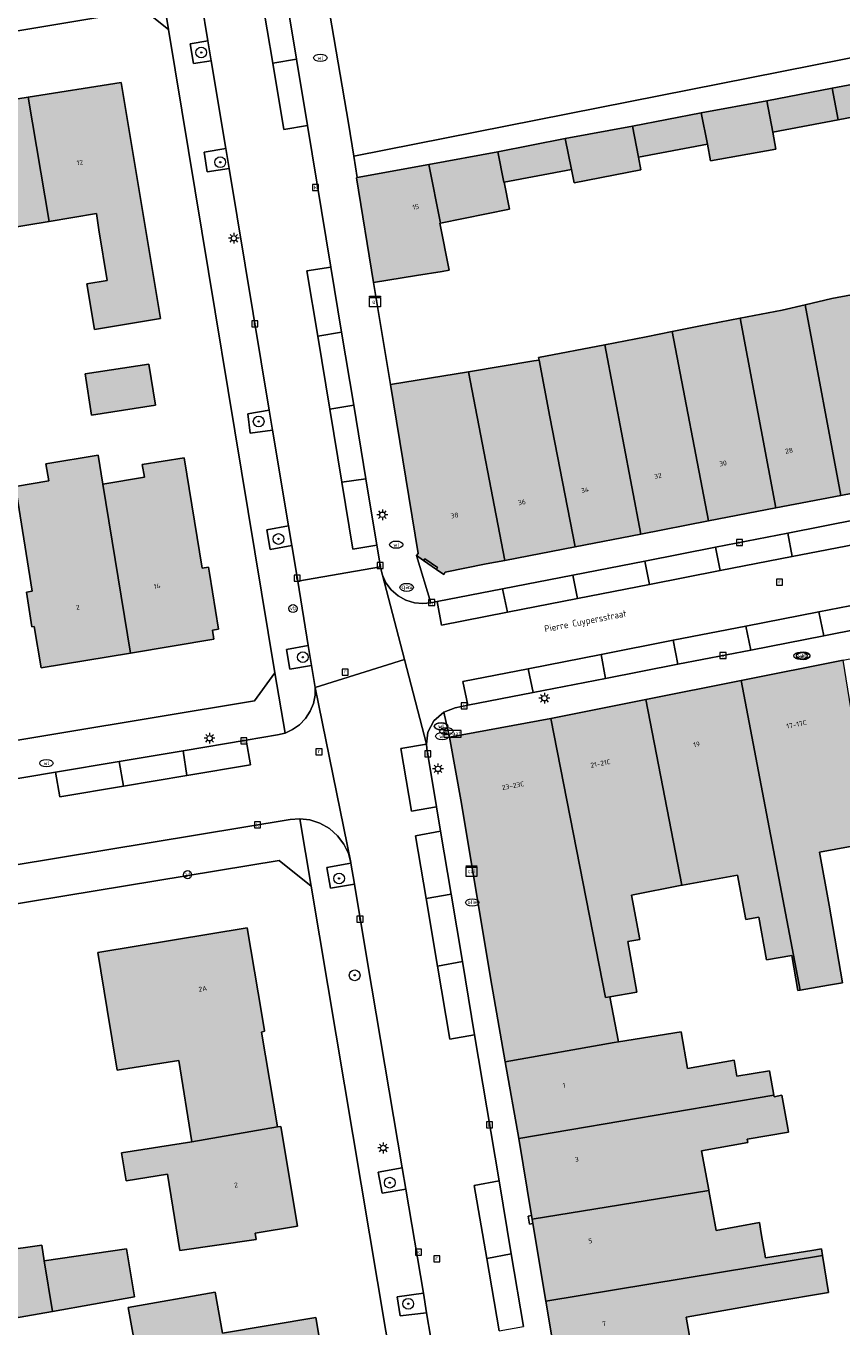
# Model space of a CAD drawing. Header units: metres. Extents: x 196496 to 197479, y 355250 to 356324.
# Tile 11 of 119: x 196858 to 196919, y 355550 to 355646. Entities that reach past the tile are written whole.
import ezdxf
from ezdxf.enums import TextEntityAlignment as Align

# ---------------------------------------------------------------- set-up
doc = ezdxf.new("R2010")
doc.units = ezdxf.units.M
doc.layers.get('0').update_dxf_attribs({"lineweight": 9})
for name, color, linetype, lineweight in [('B-WE-GR-BOOM-S', 251, 'Continuous', 9), ('B-WE-GR-GROENVOORZIENING-GV', 251, 'Continuous', 9), ('B-WE-IE-MEUBILAIR_WEGMEUBILAIR-GV', 251, 'Continuous', 9), ('B-WE-IE-MEUBILAIR_WEGMEUBILAIR-S', 251, 'Continuous', 9), ('B-WE-IE-MEUBILAIR_WEGMEUBILAIR_VERKEERSBORD-S', 251, 'Continuous', 9), ('B-WE-KL-BRANDSTOF_PUT-S', 251, 'Continuous', 9), ('B-WE-KL-DATA-S', 251, 'Continuous', 9), ('B-WE-KL-ET_KAST-S', 251, 'Continuous', 9), ('B-WE-KL-ET_LS_OV_LICHTMAST-S', 251, 'Continuous', 9), ('B-WE-KL-GAS_PUT-S', 251, 'Continuous', 9), ('B-WE-KL-WATER-S', 251, 'Continuous', 9), ('B-WE-OG-BEBOUWING-GV', 251, 'Continuous', 9), ('B-WE-OG-BEBOUWING_HUISNUMMER-T35', 90, 'Continuous', 9), ('B-WE-OG-BEBOUWING_STRAATNAAM-T35', 130, 'Continuous', 9), ('B-WE-OG-TERREIN_ERF-GV', 251, 'Continuous', 9), ('B-WE-RI-GWA_KOLK-S', 251, 'Continuous', 9), ('B-WE-RI-GWA_RIOOLPUT-S', 251, 'Continuous', 9), ('B-WE-VH-ONVERHARD-GV', 251, 'Continuous', 9), ('B-WE-VH-VERHARDING_ASFALT-GV', 251, 'Continuous', 9), ('B-WE-VH-VERHARDING_BETONSTRAATSTEEN-GV', 251, 'Continuous', 9), ('B-WE-VH-VERHARDING_OPEN-GV', 251, 'Continuous', 9), ('B-WE-VH-VERHARDING_TEGEL-GV', 251, 'Continuous', 9), ('B-WE-VW-AFSLUITPAAL-S', 251, 'Continuous', 9)]:
    doc.layers.add(name, color=color, linetype=linetype, lineweight=lineweight)
doc.layers.add('X-XX-AL-PRESENTATIE_GEBOUW3-V', color=7, linetype='Continuous', lineweight=9, true_color=0xebe1d6)
doc.styles.add('NLCS-ISO', font='NLCS-ISO.ttf')
doc.styles.add('NLCS-ISO-ANNOTATIEF-T35', font='NLCS-ISO.ttf', dxfattribs={"height": 3.5})

# ---------------------------------------------------------------- blocks, each defined once
blk = doc.blocks.new('SIE-WEG_VERKEERSBORD_STRAATNAAM-SO')
at = {"color": 0, "linetype": 'ByBlock', "lineweight": 18}
blk.add_lwpolyline([(-3.25, -1.25), (3.25, -1.25), (3.25, 1.25), (-3.25, 1.25)], close=True, dxfattribs=at)
at = {"color": 0, "linetype": 'ByBlock', "lineweight": 18, "style": 'NLCS-ISO'}
blk.add_text('straat', height=1.5, dxfattribs=at).set_placement((0, 0.15), align=Align.MIDDLE_CENTER)
blk = doc.blocks.new('SKL-ET_KAST_ELEKTRA-SO')
at = {"color": 0, "linetype": 'ByBlock', "lineweight": 18}
for points in [[(-2, 2), (2, 2), (2, 1.68), (-2, 1.68)], [(-2, 1.52), (2, 1.52), (2, -2), (-2, -2)]]:
    blk.add_lwpolyline(points, close=True, dxfattribs=at)
at = {"color": 0, "linetype": 'ByBlock', "lineweight": 18, "style": 'NLCS-ISO'}
blk.add_text('et', height=1.5, dxfattribs=at).set_placement((0, 0), align=Align.MIDDLE_CENTER)
blk = doc.blocks.new('SKL-DATA_SIGNAAL_CAIKAST-SO')
at = {"color": 0, "linetype": 'ByBlock', "lineweight": 18}
for points in [[(-2, 2), (2, 2), (2, 1.68), (-2, 1.68)], [(-2, 1.52), (2, 1.52), (2, -2), (-2, -2)]]:
    blk.add_lwpolyline(points, close=True, dxfattribs=at)
at = {"color": 0, "linetype": 'ByBlock', "lineweight": 18, "style": 'NLCS-ISO'}
blk.add_text('cai', height=1.5, dxfattribs=at).set_placement((0, 0), align=Align.MIDDLE_CENTER)
blk = doc.blocks.new('SKL-ET_OV_LICHTMAST-SO')
at = {"color": 0, "linetype": 'ByBlock', "lineweight": 18}
for points in [[(-1.25, 0), (-2, 0)], [(-1.41, 1.41), (-0.88, 0.88)], [(0, 2), (0, 1.25)], [(0.88, 0.88), (1.41, 1.41)], [(2, 0), (1.25, 0)], [(-1.41, -1.41), (-0.88, -0.88)], [(0, -1.25), (0, -2)], [(0.88, -0.88), (1.41, -1.41)]]:
    blk.add_lwpolyline(points, dxfattribs=at)
blk.add_circle((0, 0), 1, dxfattribs=at)
blk = doc.blocks.new('SVW-AFSLUITPAAL-SO')
at = {"lineweight": 18}
blk.add_circle((0, 0), 1.5, dxfattribs=at)
at = {"lineweight": 18, "style": 'NLCS-ISO'}
blk.add_text('af', height=1.8, dxfattribs=at).set_placement((0, 0), align=Align.MIDDLE_CENTER)
blk = doc.blocks.new('SIE-WEG_PAAL_VERKEERSBORD-SO')
at = {"color": 0, "linetype": 'ByBlock', "lineweight": 18}
blk.add_circle((0, 0), 1.5, dxfattribs=at)
at = {"color": 0, "linetype": 'ByBlock', "lineweight": 18, "style": 'NLCS-ISO'}
blk.add_text('vb', height=1.5, dxfattribs=at).set_placement((0, 0.13), align=Align.MIDDLE_CENTER)
blk = doc.blocks.new('SRI-PUT_INSPECTIEPUT_RIOOLPUT-SO')
at = {"color": 0, "linetype": 'ByBlock', "lineweight": 18}
blk.add_lwpolyline([(-1.12, -1.12), (1.12, -1.12), (1.12, 1.12), (-1.12, 1.12)], close=True, dxfattribs=at)
at = {"color": 0, "linetype": 'ByBlock', "lineweight": 18, "style": 'NLCS-ISO'}
blk.add_text('r', height=1.5, dxfattribs=at).set_placement((0, 0.28), align=Align.MIDDLE_CENTER)
blk = doc.blocks.new('SRI-KOLK-SO')
at = {"color": 0, "linetype": 'ByBlock', "lineweight": 18}
blk.add_lwpolyline([(-1.125, -1.125), (1.125, -1.125), (1.125, 1.125), (-1.125, 1.125)], close=True, dxfattribs=at)
at = {"color": 0, "linetype": 'ByBlock', "lineweight": 18, "style": 'NLCS-ISO'}
blk.add_text('k', height=1.5, dxfattribs=at).set_placement((0, 0), align=Align.MIDDLE_CENTER)
blk = doc.blocks.new('SKL-WATER_WATERLEIDINGPUT-SO')
at = {"color": 0, "linetype": 'ByBlock', "lineweight": 18}
blk.add_ellipse((0, 0), major_axis=(2.5, 0), ratio=0.54, dxfattribs=at)
at = {"color": 0, "linetype": 'ByBlock', "lineweight": 18, "style": 'NLCS-ISO'}
blk.add_text('wl', height=1.5, dxfattribs=at).set_placement((0, 0), align=Align.MIDDLE_CENTER)
blk = doc.blocks.new('SKL-GAS_PUT-SO')
at = {"color": 0, "linetype": 'ByBlock', "lineweight": 18}
blk.add_ellipse((0, 0), major_axis=(2.5, 0), ratio=0.601255, dxfattribs=at)
at = {"color": 0, "linetype": 'ByBlock', "lineweight": 18, "style": 'NLCS-ISO'}
blk.add_text('gas', height=1.8, dxfattribs=at).set_placement((0.12, 0.3), align=Align.MIDDLE_CENTER)
blk = doc.blocks.new('SKL-BENZINEPUT_OLIEPUT-SO')
at = {"color": 0, "linetype": 'ByBlock', "lineweight": 18}
blk.add_ellipse((0, 0), major_axis=(2.5, 0), ratio=0.54, dxfattribs=at)
at = {"color": 0, "linetype": 'ByBlock', "lineweight": 18, "style": 'NLCS-ISO'}
blk.add_text('olie', height=1.5, dxfattribs=at).set_placement((0, 0.16), align=Align.MIDDLE_CENTER)
blk = doc.blocks.new('SGR-BOOM_01-SO')
at = {"linetype": 'ByBlock', "lineweight": 18}
h = blk.add_hatch(color=0, dxfattribs=at)
h.dxf.hatch_style = 1
edge = h.paths.add_edge_path()
edge.add_arc((0, 0), 0.25, 0, 360)
at = {"color": 0, "linetype": 'ByBlock', "lineweight": 18}
for radius in [2, 0.25]:
    blk.add_circle((0, 0), radius, dxfattribs=at)

msp = doc.modelspace()

# ---------------------------------------------------------------- hatches: boundary and pattern name
at = {"layer": 'X-XX-AL-PRESENTATIE_GEBOUW3-V'}
for points in [[(196858.372, 355641.165), (196859.933, 355631.933), (196863.451, 355632.516), (196863.647, 355631.308), (196864.257, 355627.546), (196862.754, 355627.301), (196863.309, 355623.899), (196868.221, 355624.72), (196865.29, 355642.268)], [(196913.296, 355640.912), (196913.732, 355638.574), (196918.604, 355639.48), (196918.153, 355641.841)], [(196918.153, 355641.841), (196918.604, 355639.48), (196923.592, 355640.459), (196923.146, 355642.784)], [(196858.372, 355641.165), (196851.919, 355640.137), (196854.232, 355625.627), (196857.504, 355626.168), (196857.127, 355628.429), (196856.634, 355631.386), (196859.933, 355631.933)], [(196913.732, 355638.574), (196913.296, 355640.912), (196908.413, 355640.005), (196908.872, 355637.671), (196909.116, 355636.453), (196913.964, 355637.313)], [(196908.872, 355637.671), (196908.413, 355640.005), (196903.298, 355639.015), (196903.749, 355636.719)], [(196898.31, 355638.093), (196898.762, 355635.792), (196898.961, 355634.807), (196903.933, 355635.762), (196903.749, 355636.719), (196903.298, 355639.015)], [(196893.294, 355637.119), (196893.734, 355634.857), (196893.775, 355634.865), (196898.762, 355635.792), (196898.31, 355638.093)], [(196888.171, 355636.176), (196889.038, 355631.814), (196894.171, 355632.859), (196893.775, 355634.865), (196893.734, 355634.857), (196893.294, 355637.119)], [(196889.038, 355631.814), (196888.171, 355636.176), (196882.831, 355635.193), (196882.791, 355635.186), (196884.043, 355627.394), (196887.244, 355627.908), (196889.148, 355628.214), (196889.681, 355628.3), (196888.993, 355631.805)], [(196918.787, 355611.559), (196923.757, 355612.521), (196921.036, 355626.753), (196918.116, 355626.198), (196916.136, 355625.733)], [(196918.787, 355611.559), (196916.136, 355625.733), (196914.419, 355625.329), (196911.3, 355624.733), (196913.966, 355610.628)], [(196906.243, 355623.743), (196908.949, 355609.658), (196913.966, 355610.628), (196911.3, 355624.733), (196908.247, 355624.15)], [(196901.249, 355622.766), (196903.935, 355608.688), (196908.949, 355609.658), (196906.243, 355623.743), (196904.312, 355623.351)], [(196899.035, 355607.741), (196903.935, 355608.688), (196901.249, 355622.766), (196896.324, 355621.806), (196896.358, 355621.629), (196897.149, 355617.407)], [(196893.81, 355606.731), (196899.035, 355607.741), (196897.149, 355617.407), (196896.358, 355621.629), (196895.978, 355621.558), (196891.112, 355620.762)], [(196867.845, 355618.261), (196867.344, 355621.324), (196862.615, 355620.61), (196863.096, 355617.523)], [(196887.78, 355606.723), (196887.87, 355606.848), (196888.819, 355606.201), (196888.736, 355606.062), (196889.274, 355605.689), (196889.38, 355605.849), (196892.418, 355606.462), (196893.81, 355606.731), (196891.112, 355620.762), (196885.307, 355619.811), (196887.366, 355607.244), (196887.249, 355607.094)], [(196865.983, 355599.835), (196863.933, 355612.394), (196863.581, 355614.55), (196859.698, 355613.916), (196859.907, 355612.635), (196857.435, 355612.234), (196858.674, 355604.439), (196858.27, 355604.374), (196858.642, 355601.778), (196858.84, 355601.809), (196859.348, 355598.737)], [(196863.933, 355612.394), (196865.983, 355599.835), (196872.194, 355600.863), (196872.076, 355601.53), (196872.54, 355601.622), (196871.864, 355605.786), (196871.781, 355606.235), (196871.317, 355606.157), (196869.984, 355614.363), (196866.863, 355613.856), (196867.018, 355612.911)], [(196918.969, 355599.306), (196911.376, 355597.791), (196915.763, 355574.767), (196917.869, 355575.131), (196918.917, 355575.312), (196917.916, 355581.095), (196917.196, 355585.039), (196921.121, 355585.741), (196921.143, 355585.745)], [(196904.292, 355596.378), (196906.976, 355582.564), (196907.011, 355582.57), (196911.117, 355583.322), (196911.727, 355580.024), (196912.69, 355580.191), (196913.265, 355577.032), (196915.146, 355577.351), (196915.598, 355574.738), (196915.763, 355574.767), (196911.376, 355597.791)], [(196904.292, 355596.378), (196897.227, 355594.969), (196901.297, 355574.214), (196901.631, 355574.273), (196903.634, 355574.628), (196902.969, 355578.385), (196903.854, 355578.542), (196903.238, 355581.834), (196906.976, 355582.564)], [(196893.85, 355569.426), (196901.954, 355570.866), (196902.262, 355570.916), (196901.631, 355574.273), (196901.297, 355574.214), (196897.227, 355594.969), (196889.692, 355593.577), (196890.598, 355588.66), (196892.75, 355575.677)], [(196864.262, 355573.339), (196865.008, 355568.815), (196869.576, 355569.531), (196870.557, 355563.486), (196876.928, 355564.604), (196875.734, 355571.653), (196875.946, 355571.722), (196875.938, 355571.77), (196875.468, 355574.565), (196874.654, 355579.4), (196863.565, 355577.572)], [(196894.85, 355563.742), (196913.805, 355566.953), (196913.489, 355568.78), (196911.057, 355568.372), (196910.862, 355569.551), (196907.4, 355568.938), (196906.92, 355571.667), (196902.262, 355570.916), (196901.954, 355570.866), (196893.85, 355569.426)], [(196895.85, 355557.747), (196908.981, 355559.865), (196908.972, 355559.913), (196908.441, 355562.819), (196911.876, 355563.43), (196911.832, 355563.694), (196914.902, 355564.216), (196914.85, 355564.503), (196914.406, 355566.956), (196913.824, 355566.844), (196913.805, 355566.953), (196894.85, 355563.742), (196895.807, 355558.004)], [(196870.557, 355563.486), (196865.332, 355562.662), (196865.667, 355560.598), (196868.736, 355561.082), (196869.668, 355555.419), (196875.322, 355556.215), (196875.253, 355556.705), (196878.401, 355557.213), (196877.154, 355564.618), (196876.928, 355564.604)], [(196917.435, 355555.026), (196917.353, 355555.531), (196916.645, 355555.416), (196913.187, 355554.852), (196912.874, 355556.676), (196912.735, 355557.489), (196909.534, 355556.901), (196908.981, 355559.865), (196895.85, 355557.747), (196895.905, 355557.417), (196896.87, 355551.63)], [(196860.184, 355550.87), (196859.566, 355554.645), (196859.399, 355555.808), (196856.414, 355555.388), (196857.216, 355550.339)], [(196860.184, 355550.87), (196866.282, 355551.96), (196865.68, 355555.536), (196859.566, 355554.645)], [(196897.778, 355545.462), (196907.862, 355547.215), (196907.307, 355550.458), (196913.745, 355551.6), (196917.881, 355552.288), (196917.435, 355555.026), (196896.87, 355551.63), (196897.78, 355546.171), (196897.663, 355546.168)], [(196872.646, 355542.049), (196878.835, 355543.126), (196878.375, 355545.778), (196879.405, 355545.952), (196880.488, 355546.134), (196879.771, 355550.416), (196872.829, 355549.253), (196872.289, 355552.304), (196865.826, 355551.16), (196866.549, 355547.077), (196870.578, 355547.79), (196871.033, 355544.896), (196870.006, 355544.726), (196870.512, 355541.663)]]:
    msp.add_hatch(color=256, dxfattribs=at).paths.add_polyline_path(points)

# ---------------------------------------------------------------- linework, layer by layer
at = {"layer": 'B-WE-GR-GROENVOORZIENING-GV', "flags": 128}
msp.add_lwpolyline([(196895.85, 355557.747), (196895.807, 355558.004), (196895.549, 355557.955), (196895.647, 355557.374), (196895.905, 355557.417)], close=True, dxfattribs=at)
at = {"layer": 'B-WE-IE-MEUBILAIR_WEGMEUBILAIR-GV', "flags": 128}
for points in [[(196871.748, 355645.356), (196870.426, 355645.138), (196870.67, 355643.676), (196871.992, 355643.885)], [(196873.323, 355635.876), (196873.077, 355637.356), (196871.461, 355637.075), (196871.698, 355635.615)], [(196876.309, 355617.907), (196874.699, 355617.626), (196874.895, 355616.198), (196876.555, 355616.422)], [(196877.984, 355607.826), (196877.74, 355609.292), (196876.12, 355609.003), (196876.363, 355607.548)], [(196879.451, 355598.9), (196879.207, 355600.391), (196877.594, 355600.112), (196877.833, 355598.646)], [(196882.37, 355584.217), (196880.587, 355583.895), (196880.86, 355582.34), (196882.636, 355582.638)], [(196886.455, 355559.973), (196886.189, 355561.552), (196884.407, 355561.236), (196884.688, 355559.677)], [(196888.004, 355550.773), (196887.757, 355552.239), (196885.81, 355551.962), (196886.027, 355550.557)]]:
    msp.add_lwpolyline(points, close=True, dxfattribs=at)
at = {"layer": 'B-WE-OG-BEBOUWING-GV', "flags": 128}
for points in [[(196858.372, 355641.165), (196859.933, 355631.933), (196863.451, 355632.516), (196863.647, 355631.308), (196864.257, 355627.546), (196862.754, 355627.301), (196863.309, 355623.899), (196868.221, 355624.72), (196865.29, 355642.268)], [(196913.296, 355640.912), (196913.732, 355638.574), (196918.604, 355639.48), (196918.153, 355641.841)], [(196918.153, 355641.841), (196918.604, 355639.48), (196923.592, 355640.459), (196923.146, 355642.784)], [(196858.372, 355641.165), (196851.919, 355640.137), (196854.232, 355625.627), (196857.504, 355626.168), (196857.127, 355628.429), (196856.634, 355631.386), (196859.933, 355631.933)], [(196913.732, 355638.574), (196913.296, 355640.912), (196908.413, 355640.005), (196908.872, 355637.671), (196909.116, 355636.453), (196913.964, 355637.313)], [(196908.872, 355637.671), (196908.413, 355640.005), (196903.298, 355639.015), (196903.749, 355636.719)], [(196898.31, 355638.093), (196898.762, 355635.792), (196898.961, 355634.807), (196903.933, 355635.762), (196903.749, 355636.719), (196903.298, 355639.015)], [(196893.294, 355637.119), (196893.734, 355634.857), (196893.775, 355634.865), (196898.762, 355635.792), (196898.31, 355638.093)], [(196888.171, 355636.176), (196889.038, 355631.814), (196894.171, 355632.859), (196893.775, 355634.865), (196893.734, 355634.857), (196893.294, 355637.119)], [(196889.038, 355631.814), (196888.171, 355636.176), (196882.831, 355635.193), (196882.791, 355635.186), (196884.043, 355627.394), (196887.244, 355627.908), (196889.148, 355628.214), (196889.681, 355628.3), (196888.993, 355631.805)], [(196918.787, 355611.559), (196923.757, 355612.521), (196921.036, 355626.753), (196918.116, 355626.198), (196916.136, 355625.733)], [(196918.787, 355611.559), (196916.136, 355625.733), (196914.419, 355625.329), (196911.3, 355624.733), (196913.966, 355610.628)], [(196906.243, 355623.743), (196908.949, 355609.658), (196913.966, 355610.628), (196911.3, 355624.733), (196908.247, 355624.15)], [(196901.249, 355622.766), (196903.935, 355608.688), (196908.949, 355609.658), (196906.243, 355623.743), (196904.312, 355623.351)], [(196899.035, 355607.741), (196903.935, 355608.688), (196901.249, 355622.766), (196896.324, 355621.806), (196896.358, 355621.629), (196897.149, 355617.407)], [(196893.81, 355606.731), (196899.035, 355607.741), (196897.149, 355617.407), (196896.358, 355621.629), (196895.978, 355621.558), (196891.112, 355620.762)], [(196867.845, 355618.261), (196867.344, 355621.324), (196862.615, 355620.61), (196863.096, 355617.523)], [(196887.78, 355606.723), (196887.87, 355606.848), (196888.819, 355606.201), (196888.736, 355606.062), (196889.274, 355605.689), (196889.38, 355605.849), (196892.418, 355606.462), (196893.81, 355606.731), (196891.112, 355620.762), (196885.307, 355619.811), (196887.366, 355607.244), (196887.249, 355607.094)], [(196865.983, 355599.835), (196863.933, 355612.394), (196863.581, 355614.55), (196859.698, 355613.916), (196859.907, 355612.635), (196857.435, 355612.234), (196858.674, 355604.439), (196858.27, 355604.374), (196858.642, 355601.778), (196858.84, 355601.809), (196859.348, 355598.737)], [(196863.933, 355612.394), (196865.983, 355599.835), (196872.194, 355600.863), (196872.076, 355601.53), (196872.54, 355601.622), (196871.864, 355605.786), (196871.781, 355606.235), (196871.317, 355606.157), (196869.984, 355614.363), (196866.863, 355613.856), (196867.018, 355612.911)], [(196918.969, 355599.306), (196911.376, 355597.791), (196915.763, 355574.767), (196917.869, 355575.131), (196918.917, 355575.312), (196917.916, 355581.095), (196917.196, 355585.039), (196921.121, 355585.741), (196921.143, 355585.745)], [(196904.292, 355596.378), (196906.976, 355582.564), (196907.011, 355582.57), (196911.117, 355583.322), (196911.727, 355580.024), (196912.69, 355580.191), (196913.265, 355577.032), (196915.146, 355577.351), (196915.598, 355574.738), (196915.763, 355574.767), (196911.376, 355597.791)], [(196904.292, 355596.378), (196897.227, 355594.969), (196901.297, 355574.214), (196901.631, 355574.273), (196903.634, 355574.628), (196902.969, 355578.385), (196903.854, 355578.542), (196903.238, 355581.834), (196906.976, 355582.564)], [(196893.85, 355569.426), (196901.954, 355570.866), (196902.262, 355570.916), (196901.631, 355574.273), (196901.297, 355574.214), (196897.227, 355594.969), (196889.692, 355593.577), (196890.598, 355588.66), (196892.75, 355575.677)], [(196864.262, 355573.339), (196865.008, 355568.815), (196869.576, 355569.531), (196870.557, 355563.486), (196876.928, 355564.604), (196875.734, 355571.653), (196875.946, 355571.722), (196875.938, 355571.77), (196875.468, 355574.565), (196874.654, 355579.4), (196863.565, 355577.572)], [(196894.85, 355563.742), (196913.805, 355566.953), (196913.489, 355568.78), (196911.057, 355568.372), (196910.862, 355569.551), (196907.4, 355568.938), (196906.92, 355571.667), (196902.262, 355570.916), (196901.954, 355570.866), (196893.85, 355569.426)], [(196895.85, 355557.747), (196908.981, 355559.865), (196908.972, 355559.913), (196908.441, 355562.819), (196911.876, 355563.43), (196911.832, 355563.694), (196914.902, 355564.216), (196914.85, 355564.503), (196914.406, 355566.956), (196913.824, 355566.844), (196913.805, 355566.953), (196894.85, 355563.742), (196895.807, 355558.004)], [(196870.557, 355563.486), (196865.332, 355562.662), (196865.667, 355560.598), (196868.736, 355561.082), (196869.668, 355555.419), (196875.322, 355556.215), (196875.253, 355556.705), (196878.401, 355557.213), (196877.154, 355564.618), (196876.928, 355564.604)], [(196917.435, 355555.026), (196917.353, 355555.531), (196916.645, 355555.416), (196913.187, 355554.852), (196912.874, 355556.676), (196912.735, 355557.489), (196909.534, 355556.901), (196908.981, 355559.865), (196895.85, 355557.747), (196895.905, 355557.417), (196896.87, 355551.63)], [(196860.184, 355550.87), (196859.566, 355554.645), (196859.399, 355555.808), (196856.414, 355555.388), (196857.216, 355550.339)], [(196860.184, 355550.87), (196866.282, 355551.96), (196865.68, 355555.536), (196859.566, 355554.645)], [(196897.778, 355545.462), (196907.862, 355547.215), (196907.307, 355550.458), (196913.745, 355551.6), (196917.881, 355552.288), (196917.435, 355555.026), (196896.87, 355551.63), (196897.78, 355546.171), (196897.663, 355546.168)], [(196872.646, 355542.049), (196878.835, 355543.126), (196878.375, 355545.778), (196879.405, 355545.952), (196880.488, 355546.134), (196879.771, 355550.416), (196872.829, 355549.253), (196872.289, 355552.304), (196865.826, 355551.16), (196866.549, 355547.077), (196870.578, 355547.79), (196871.033, 355544.896), (196870.006, 355544.726), (196870.512, 355541.663)]]:
    msp.add_lwpolyline(points, close=True, dxfattribs=at)
at = {"layer": 'B-WE-OG-TERREIN_ERF-GV', "flags": 128}
for points in [[(196880.8, 355647.344), (196882.194, 355639.241), (196882.579, 355636.794), (196946.215, 355649.411)], [(196923.592, 355640.459), (196918.604, 355639.48), (196913.732, 355638.574), (196913.964, 355637.313), (196909.116, 355636.453), (196908.872, 355637.671), (196903.749, 355636.719), (196903.933, 355635.762), (196898.961, 355634.807), (196898.762, 355635.792), (196893.775, 355634.865), (196894.171, 355632.859), (196889.038, 355631.814), (196888.993, 355631.805), (196889.681, 355628.3), (196889.148, 355628.214), (196887.244, 355627.908), (196884.043, 355627.394), (196885.307, 355619.811), (196891.112, 355620.762), (196895.978, 355621.558), (196896.358, 355621.629), (196896.324, 355621.806), (196901.249, 355622.766), (196904.312, 355623.351), (196906.243, 355623.743), (196908.247, 355624.15), (196911.3, 355624.733), (196914.419, 355625.329), (196916.136, 355625.733), (196918.116, 355626.198), (196921.036, 355626.753)], [(196921.121, 355585.741), (196917.196, 355585.039), (196917.916, 355581.095), (196918.917, 355575.312), (196917.869, 355575.131), (196915.763, 355574.767), (196915.598, 355574.738), (196915.146, 355577.351), (196913.265, 355577.032), (196912.69, 355580.191), (196911.727, 355580.024), (196911.117, 355583.322), (196907.011, 355582.57), (196906.976, 355582.564), (196903.238, 355581.834), (196903.854, 355578.542), (196902.969, 355578.385), (196903.634, 355574.628), (196901.631, 355574.273), (196902.262, 355570.916), (196906.92, 355571.667), (196907.4, 355568.938), (196910.862, 355569.551), (196911.057, 355568.372), (196913.489, 355568.78), (196913.805, 355566.953), (196913.824, 355566.844), (196914.406, 355566.956), (196914.85, 355564.503), (196914.902, 355564.216), (196911.832, 355563.694), (196911.876, 355563.43), (196908.441, 355562.819), (196908.972, 355559.913), (196908.981, 355559.865), (196909.534, 355556.901), (196912.735, 355557.489), (196912.874, 355556.676), (196913.187, 355554.852), (196916.645, 355555.416), (196917.353, 355555.531), (196917.435, 355555.026), (196917.881, 355552.288), (196913.745, 355551.6), (196907.307, 355550.458), (196907.862, 355547.215)], [(196866.549, 355547.077), (196865.826, 355551.16), (196872.289, 355552.304), (196872.829, 355549.253), (196879.771, 355550.416), (196880.488, 355546.134)]]:
    msp.add_lwpolyline(points, dxfattribs=at)
for points in [[(196876.714, 355598.357), (196868.812, 355646.203), (196866.978, 355647.675), (196809.015, 355637.994), (196808.988, 355638.097), (196802.522, 355637.021), (196802.532, 355636.871), (196794.685, 355635.665), (196793.73, 355635.372), (196792.864, 355634.788), (196792.212, 355633.972), (196791.844, 355633.043), (196799.932, 355583.925), (196816.538, 355586.665), (196816.566, 355586.531), (196875.214, 355596.278)], [(196857.127, 355628.429), (196857.504, 355626.168), (196854.232, 355625.627), (196851.919, 355640.137), (196858.372, 355641.165), (196865.29, 355642.268), (196868.221, 355624.72), (196863.309, 355623.899), (196862.754, 355627.301), (196864.257, 355627.546), (196863.647, 355631.308), (196863.451, 355632.516), (196859.933, 355631.933), (196856.634, 355631.386)], [(196867.845, 355618.261), (196863.096, 355617.523), (196862.615, 355620.61), (196867.344, 355621.324)], [(196863.933, 355612.394), (196867.018, 355612.911), (196866.863, 355613.856), (196869.984, 355614.363), (196871.317, 355606.157), (196871.781, 355606.235), (196871.864, 355605.786), (196872.54, 355601.622), (196872.076, 355601.53), (196872.194, 355600.863), (196865.983, 355599.835), (196859.348, 355598.737), (196858.84, 355601.809), (196858.642, 355601.778), (196858.27, 355604.374), (196858.674, 355604.439), (196857.435, 355612.234), (196859.907, 355612.635), (196859.698, 355613.916), (196863.581, 355614.55)], [(196821.289, 355453.775), (196835.693, 355456.783), (196835.64, 355457.194), (196896.595, 355469.977), (196897.965, 355471.999), (196879.426, 355582.492), (196877.031, 355584.418), (196801.554, 355571.97), (196800.166, 355569.915), (196803.472, 355550.49), (196803.34, 355550.44), (196806.17, 355533.898), (196806.257, 355533.894), (196814.284, 355486.325), (196814.062, 355486.248), (196816.499, 355471.921), (196816.385, 355471.818), (196819.198, 355455.22)], [(196870.557, 355563.486), (196869.576, 355569.531), (196865.008, 355568.815), (196864.262, 355573.339), (196863.565, 355577.572), (196874.654, 355579.4), (196875.468, 355574.565), (196875.938, 355571.77), (196875.946, 355571.722), (196875.734, 355571.653), (196876.928, 355564.604), (196877.154, 355564.618), (196878.401, 355557.213), (196875.253, 355556.705), (196875.322, 355556.215), (196869.668, 355555.419), (196868.736, 355561.082), (196865.667, 355560.598), (196865.332, 355562.662)], [(196859.566, 355554.645), (196865.68, 355555.536), (196866.282, 355551.96), (196860.184, 355550.87), (196857.216, 355550.339), (196856.414, 355555.388), (196859.399, 355555.808)]]:
    msp.add_lwpolyline(points, close=True, dxfattribs=at)
at = {"layer": 'B-WE-VH-ONVERHARD-GV', "flags": 128}
for points in [[(196871.992, 355643.885), (196871.748, 355645.356), (196870.426, 355645.138), (196870.67, 355643.676)], [(196873.323, 355635.876), (196873.077, 355637.356), (196871.461, 355637.075), (196871.698, 355635.615)], [(196876.309, 355617.907), (196874.699, 355617.626), (196874.895, 355616.198), (196876.555, 355616.422)], [(196877.984, 355607.826), (196877.74, 355609.292), (196876.12, 355609.003), (196876.363, 355607.548)], [(196879.451, 355598.9), (196879.207, 355600.391), (196877.594, 355600.112), (196877.833, 355598.646)], [(196882.636, 355582.638), (196882.37, 355584.217), (196880.587, 355583.895), (196880.86, 355582.34)], [(196886.189, 355561.552), (196884.407, 355561.236), (196884.688, 355559.677), (196886.455, 355559.973)], [(196887.757, 355552.239), (196885.81, 355551.962), (196886.027, 355550.557), (196888.004, 355550.773)]]:
    msp.add_lwpolyline(points, close=True, dxfattribs=at)
at = {"layer": 'B-WE-VH-VERHARDING_ASFALT-GV', "flags": 128}
for points in [[(196920.461, 355608.041), (196920.109, 355609.786), (196914.856, 355608.76), (196915.173, 355607.008)], [(196909.481, 355607.71), (196909.822, 355605.964), (196915.173, 355607.008), (196914.856, 355608.76)], [(196909.822, 355605.964), (196909.481, 355607.71), (196904.22, 355606.682), (196904.57, 355604.938)], [(196904.22, 355606.682), (196898.874, 355605.638), (196899.215, 355603.892), (196904.57, 355604.938)], [(196893.638, 355604.615), (196894.002, 355602.874), (196899.215, 355603.892), (196898.874, 355605.638)], [(196893.638, 355604.615), (196888.78, 355603.666), (196889.099, 355601.917), (196894.002, 355602.874)], [(196917.147, 355602.9), (196917.519, 355601.122), (196922.896, 355602.172), (196922.53, 355603.954)], [(196912.091, 355600.061), (196917.519, 355601.122), (196917.147, 355602.9), (196911.741, 355601.841)], [(196906.669, 355599.001), (196912.091, 355600.061), (196911.741, 355601.841), (196906.338, 355600.783)], [(196901.295, 355597.951), (196906.669, 355599.001), (196906.338, 355600.783), (196900.966, 355599.731)], [(196895.559, 355598.672), (196895.916, 355596.9), (196901.295, 355597.951), (196900.966, 355599.731)], [(196891.074, 355595.954), (196895.916, 355596.9), (196895.559, 355598.672), (196890.686, 355597.718)], [(196865.136, 355591.772), (196865.464, 355589.938), (196870.186, 355590.726), (196869.899, 355592.57)], [(196874.59, 355593.356), (196869.899, 355592.57), (196870.186, 355590.726), (196874.909, 355591.515)], [(196887.981, 355593.059), (196886.085, 355592.738), (196886.871, 355588.089), (196888.738, 355588.405), (196888.015, 355592.737)], [(196860.414, 355590.982), (196860.741, 355589.149), (196865.464, 355589.938), (196865.136, 355591.772)], [(196887.957, 355581.576), (196889.823, 355581.911), (196889.043, 355586.584), (196887.169, 355586.247)], [(196889.823, 355581.911), (196887.957, 355581.576), (196888.803, 355576.561), (196890.662, 355576.887)], [(196890.662, 355576.887), (196888.803, 355576.561), (196889.721, 355571.117), (196891.569, 355571.454)], [(196892.47, 355554.813), (196894.291, 355555.15), (196893.383, 355560.592), (196891.541, 355560.251)], [(196893.392, 355549.423), (196895.192, 355549.759), (196894.291, 355555.15), (196892.47, 355554.813)]]:
    msp.add_lwpolyline(points, close=True, dxfattribs=at)
for points in [[(196920.461, 355608.041), (196915.173, 355607.008), (196909.822, 355605.964), (196904.57, 355604.938), (196899.215, 355603.892), (196894.002, 355602.874), (196889.099, 355601.917), (196888.78, 355603.666), (196888.306, 355603.573), (196887.717, 355603.514), (196887.09, 355603.574), (196886.462, 355603.767), (196885.875, 355604.094), (196885.37, 355604.537), (196884.978, 355605.065), (196884.712, 355605.635), (196886.347, 355599.347), (196887.981, 355593.059), (196888.097, 355593.955), (196888.546, 355594.808), (196889.27, 355595.443), (196890.114, 355595.766), (196891.074, 355595.954), (196890.686, 355597.718), (196895.559, 355598.672), (196900.966, 355599.731), (196906.338, 355600.783), (196911.741, 355601.841), (196917.147, 355602.9), (196922.53, 355603.954)], [(196893.392, 355549.423), (196892.47, 355554.813), (196891.541, 355560.251), (196893.383, 355560.592), (196891.569, 355571.454), (196889.721, 355571.117), (196888.803, 355576.561), (196887.957, 355581.576), (196887.169, 355586.247), (196889.043, 355586.584), (196888.738, 355588.405), (196886.871, 355588.089), (196886.085, 355592.738), (196887.981, 355593.059), (196886.347, 355599.347), (196879.718, 355597.271), (196882.359, 355584.269), (196882.365, 355584.248), (196882.37, 355584.217), (196882.636, 355582.638), (196883.641, 355576.674), (196883.939, 355574.908), (196886.189, 355561.552), (196886.455, 355559.973), (196887.757, 355552.239), (196888.004, 355550.773), (196888.955, 355545.131)], [(196801.911, 355574.895), (196877.854, 355587.468), (196878.568, 355587.52), (196879.322, 355587.432), (196880.073, 355587.189), (196880.775, 355586.79), (196881.38, 355586.256), (196881.854, 355585.625), (196882.182, 355584.94), (196882.359, 355584.269), (196879.718, 355597.271), (196879.706, 355596.693), (196879.586, 355596.096), (196879.35, 355595.511), (196879.002, 355594.972), (196878.557, 355594.509), (196878.041, 355594.145), (196877.488, 355593.891), (196876.928, 355593.747), (196874.59, 355593.356), (196874.909, 355591.515), (196870.186, 355590.726), (196865.464, 355589.938), (196860.741, 355589.149), (196860.414, 355590.982), (196851.412, 355589.475)]]:
    msp.add_lwpolyline(points, dxfattribs=at)
at = {"layer": 'B-WE-VH-VERHARDING_BETONSTRAATSTEEN-GV', "flags": 128}
msp.add_lwpolyline([(196870.787, 355651.139), (196871.748, 355645.356), (196871.992, 355643.885), (196873.077, 355637.356), (196873.323, 355635.876), (196876.309, 355617.907), (196876.555, 355616.422), (196877.74, 355609.292), (196877.984, 355607.826), (196878.423, 355605.182), (196884.562, 355606.261), (196884.298, 355607.864), (196882.526, 355607.564), (196881.703, 355612.544), (196880.805, 355617.981), (196879.909, 355623.408), (196879.108, 355628.256), (196880.886, 355628.545), (196879.149, 355639.074), (196877.377, 355638.77), (196876.558, 355643.709), (196875.731, 355648.694)], dxfattribs=at)
for points in [[(196876.558, 355643.709), (196878.336, 355644.002), (196877.517, 355648.971), (196875.731, 355648.694)], [(196878.336, 355644.002), (196876.558, 355643.709), (196877.377, 355638.77), (196879.149, 355639.074)], [(196879.909, 355623.408), (196881.686, 355623.694), (196880.886, 355628.545), (196879.108, 355628.256)], [(196880.805, 355617.981), (196882.581, 355618.268), (196881.686, 355623.694), (196879.909, 355623.408)], [(196882.581, 355618.268), (196880.805, 355617.981), (196881.703, 355612.544), (196883.483, 355612.802)], [(196883.483, 355612.802), (196881.703, 355612.544), (196882.526, 355607.564), (196884.298, 355607.864)], [(196878.423, 355605.182), (196879.207, 355600.391), (196879.451, 355598.9), (196879.718, 355597.271), (196886.347, 355599.347), (196884.712, 355605.635), (196884.57, 355606.21), (196884.562, 355606.261)]]:
    msp.add_lwpolyline(points, close=True, dxfattribs=at)
at = {"layer": 'B-WE-VH-VERHARDING_OPEN-GV', "flags": 128}
for points in [[(196893.294, 355637.119), (196898.31, 355638.093), (196903.298, 355639.015), (196908.413, 355640.005), (196913.296, 355640.912), (196918.153, 355641.841), (196923.146, 355642.784), (196928.193, 355643.739), (196928.106, 355644.2), (196933.314, 355645.185), (196945.178, 355647.576), (196946.49, 355647.798), (196946.215, 355649.411), (196882.579, 355636.794), (196882.831, 355635.193), (196888.171, 355636.176)], [(196888.736, 355606.062), (196888.819, 355606.201), (196887.87, 355606.848), (196887.78, 355606.723)]]:
    msp.add_lwpolyline(points, close=True, dxfattribs=at)
at = {"layer": 'B-WE-VH-VERHARDING_TEGEL-GV', "flags": 128}
for points in [[(196809.015, 355637.994), (196866.978, 355647.675), (196868.812, 355646.203), (196867.835, 355652.118), (196866.522, 355651.901), (196866.964, 355649.047), (196850.485, 355646.3)], [(196867.835, 355652.118), (196868.812, 355646.203), (196876.714, 355598.357), (196877.488, 355593.891), (196878.041, 355594.145), (196878.557, 355594.509), (196879.002, 355594.972), (196879.35, 355595.511), (196879.586, 355596.096), (196879.706, 355596.693), (196879.718, 355597.271), (196879.451, 355598.9), (196877.833, 355598.646), (196877.594, 355600.112), (196879.207, 355600.391), (196878.423, 355605.182), (196877.984, 355607.826), (196876.363, 355607.548), (196876.12, 355609.003), (196877.74, 355609.292), (196876.555, 355616.422), (196874.895, 355616.198), (196874.699, 355617.626), (196876.309, 355617.907), (196873.323, 355635.876), (196871.698, 355635.615), (196871.461, 355637.075), (196873.077, 355637.356), (196871.992, 355643.885), (196870.67, 355643.676), (196870.426, 355645.138), (196871.748, 355645.356), (196870.787, 355651.139)], [(196877.517, 355648.971), (196878.336, 355644.002), (196879.149, 355639.074), (196880.886, 355628.545), (196881.686, 355623.694), (196882.581, 355618.268), (196883.483, 355612.802), (196884.298, 355607.864), (196884.562, 355606.261), (196884.57, 355606.21), (196884.712, 355605.635), (196884.978, 355605.065), (196885.37, 355604.537), (196885.875, 355604.094), (196886.462, 355603.767), (196887.09, 355603.574), (196887.717, 355603.514), (196888.306, 355603.573), (196887.249, 355607.094), (196887.366, 355607.244), (196885.307, 355619.811), (196884.043, 355627.394), (196882.791, 355635.186), (196882.831, 355635.193), (196882.579, 355636.794), (196882.194, 355639.241), (196880.8, 355647.344)], [(196923.757, 355612.521), (196918.787, 355611.559), (196913.966, 355610.628), (196908.949, 355609.658), (196903.935, 355608.688), (196899.035, 355607.741), (196893.81, 355606.731), (196892.418, 355606.462), (196889.38, 355605.849), (196889.274, 355605.689), (196888.736, 355606.062), (196887.78, 355606.723), (196887.249, 355607.094), (196888.306, 355603.573), (196888.78, 355603.666), (196893.638, 355604.615), (196898.874, 355605.638), (196904.22, 355606.682), (196909.481, 355607.71), (196914.856, 355608.76), (196920.109, 355609.786)], [(196897.78, 355546.171), (196896.87, 355551.63), (196895.905, 355557.417), (196895.647, 355557.374), (196895.549, 355557.955), (196895.807, 355558.004), (196894.85, 355563.742), (196893.85, 355569.426), (196892.75, 355575.677), (196890.598, 355588.66), (196889.692, 355593.577), (196889.27, 355595.443), (196888.546, 355594.808), (196888.097, 355593.955), (196887.981, 355593.059), (196888.015, 355592.737), (196888.738, 355588.405), (196889.043, 355586.584), (196889.823, 355581.911), (196890.662, 355576.887), (196891.569, 355571.454), (196893.383, 355560.592), (196894.291, 355555.15), (196895.192, 355549.759)], [(196888.955, 355545.131), (196888.004, 355550.773), (196886.027, 355550.557), (196885.81, 355551.962), (196887.757, 355552.239), (196886.455, 355559.973), (196884.688, 355559.677), (196884.407, 355561.236), (196886.189, 355561.552), (196883.939, 355574.908), (196883.641, 355576.674), (196882.636, 355582.638), (196880.86, 355582.34), (196880.587, 355583.895), (196882.37, 355584.217), (196882.365, 355584.248), (196882.359, 355584.269), (196882.182, 355584.94), (196881.854, 355585.625), (196881.38, 355586.256), (196880.775, 355586.79), (196880.073, 355587.189), (196879.322, 355587.432), (196878.568, 355587.52), (196879.426, 355582.492), (196897.965, 355471.999)]]:
    msp.add_lwpolyline(points, dxfattribs=at)
for points in [[(196911.376, 355597.791), (196918.969, 355599.306), (196925.215, 355600.527), (196931.541, 355601.764), (196937.697, 355602.968), (196944.234, 355604.247), (196943.95, 355606.258), (196939.088, 355605.317), (196933.703, 355604.274), (196928.276, 355603.223), (196922.896, 355602.172), (196917.519, 355601.122), (196912.091, 355600.061), (196906.669, 355599.001), (196901.295, 355597.951), (196895.916, 355596.9), (196891.074, 355595.954), (196890.114, 355595.766), (196889.27, 355595.443), (196889.692, 355593.577), (196897.227, 355594.969), (196904.292, 355596.378)], [(196799.932, 355583.925), (196800.805, 355581.001), (196806.497, 355581.954), (196812.066, 355582.886), (196817.7, 355583.829), (196825.997, 355585.219), (196829.893, 355585.871), (196833.806, 355586.527), (196840.225, 355587.601), (196845.778, 355588.531), (196851.412, 355589.475), (196860.414, 355590.982), (196865.136, 355591.772), (196869.899, 355592.57), (196874.59, 355593.356), (196876.928, 355593.747), (196877.488, 355593.891), (196876.714, 355598.357), (196875.214, 355596.278), (196816.566, 355586.531), (196816.538, 355586.665)], [(196879.426, 355582.492), (196878.568, 355587.52), (196877.854, 355587.468), (196801.911, 355574.895), (196799.987, 355574.568), (196799.376, 355574.464), (196800.166, 355569.915), (196801.554, 355571.97), (196877.031, 355584.418)]]:
    msp.add_lwpolyline(points, close=True, dxfattribs=at)

# ---------------------------------------------------------------- block references
at = {"layer": 'B-WE-GR-BOOM-S', "xscale": 0.2, "yscale": 0.2, "zscale": 0.2}
for p in [(196871.245, 355644.497), (196872.658, 355636.34), (196875.519, 355617.058), (196876.989, 355608.319), (196878.8, 355599.529), (196881.498, 355583.073), (196882.654, 355575.872), (196885.264, 355560.449), (196886.638, 355551.444)]:
    msp.add_blockref('SGR-BOOM_01-SO', p, dxfattribs=at)
at = {"layer": 'B-WE-IE-MEUBILAIR_WEGMEUBILAIR-S', "xscale": 0.2, "yscale": 0.2, "zscale": 0.2}
msp.add_blockref('SIE-WEG_PAAL_VERKEERSBORD-SO', (196878.07, 355603.147), dxfattribs=at)
at = {"layer": 'B-WE-IE-MEUBILAIR_WEGMEUBILAIR_VERKEERSBORD-S', "xscale": 0.2, "yscale": 0.2, "zscale": 0.2}
msp.add_blockref('SIE-WEG_VERKEERSBORD_STRAATNAAM-SO', (196889.923, 355593.829), dxfattribs=at)
at = {"layer": 'B-WE-KL-BRANDSTOF_PUT-S', "xscale": 0.2, "yscale": 0.2, "zscale": 0.2}
msp.add_blockref('SKL-BENZINEPUT_OLIEPUT-SO', (196891.394, 355581.285), dxfattribs=at)
at = {"layer": 'B-WE-KL-DATA-S', "xscale": 0.2, "yscale": 0.2, "zscale": 0.2}
msp.add_blockref('SKL-DATA_SIGNAAL_CAIKAST-SO', (196891.34, 355583.616), dxfattribs=at)
at = {"layer": 'B-WE-KL-ET_KAST-S', "xscale": 0.2, "yscale": 0.2, "zscale": 0.2}
msp.add_blockref('SKL-ET_KAST_ELEKTRA-SO', (196884.161, 355625.98), dxfattribs=at)
at = {"layer": 'B-WE-KL-ET_LS_OV_LICHTMAST-S', "xscale": 0.2, "yscale": 0.2, "zscale": 0.2}
for p in [(196873.669, 355630.683), (196884.711, 355610.12), (196896.755, 355596.477), (196871.867, 355593.5), (196888.847, 355591.224), (196884.773, 355563.032)]:
    msp.add_blockref('SKL-ET_OV_LICHTMAST-SO', p, dxfattribs=at)
at = {"layer": 'B-WE-KL-GAS_PUT-S', "xscale": 0.2, "yscale": 0.2, "zscale": 0.2}
msp.add_blockref('SKL-GAS_PUT-SO', (196886.521, 355604.72), dxfattribs=at)
at = {"layer": 'B-WE-KL-WATER-S', "xscale": 0.2, "yscale": 0.2, "zscale": 0.2}
for p in [(196880.099, 355644.106), (196885.742, 355607.897), (196915.792, 355599.631), (196915.991, 355599.65), (196915.994, 355599.612), (196889.069, 355594.384), (196889.088, 355594.396), (196889.16, 355593.653), (196889.474, 355594.031), (196859.738, 355591.652)]:
    msp.add_blockref('SKL-WATER_WATERLEIDINGPUT-SO', p, dxfattribs=at)
at = {"layer": 'B-WE-RI-GWA_KOLK-S', "xscale": 0.2, "yscale": 0.2, "zscale": 0.2}
for p in [(196879.749, 355634.459), (196875.236, 355624.327), (196911.249, 355608.05), (196884.547, 355606.342), (196878.374, 355605.413), (196888.377, 355603.592), (196910.034, 355599.648), (196890.783, 355595.906), (196874.419, 355593.319), (196888.088, 355592.343), (196875.426, 355587.054), (196883.047, 355580.049), (196892.684, 355564.745), (196887.388, 355555.29)]:
    msp.add_blockref('SRI-KOLK-SO', p, dxfattribs=at)
at = {"layer": 'B-WE-RI-GWA_RIOOLPUT-S', "xscale": 0.2, "yscale": 0.2, "zscale": 0.2}
for p in [(196914.243, 355605.102), (196881.949, 355598.42), (196880.001, 355592.496), (196888.754, 355554.779)]:
    msp.add_blockref('SRI-PUT_INSPECTIEPUT_RIOOLPUT-SO', p, dxfattribs=at)
at = {"layer": 'B-WE-VW-AFSLUITPAAL-S', "xscale": 0.2, "yscale": 0.2, "zscale": 0.2}
msp.add_blockref('SVW-AFSLUITPAAL-SO', (196870.232, 355583.357), dxfattribs=at)

# ---------------------------------------------------------------- texts
at = {"layer": 'B-WE-OG-BEBOUWING_HUISNUMMER-T35', "style": 'NLCS-ISO-ANNOTATIEF-T35'}
for s, rotation, p in [('12', 9.5, (196862.228, 355636.321)), ('15', 9.1, (196887.191, 355633.017)), ('28', 10.9, (196914.945, 355614.891)), ('30', 10.9, (196910.035, 355613.942)), ('32', 10.9, (196905.197, 355613.006)), ('34', 10.9, (196899.773, 355611.958)), ('36', 10.9, (196895.083, 355611.051)), ('38', 11.4, (196890.078, 355610.07)), ('14', 9.2, (196867.969, 355604.816)), ('2', 9.4, (196862.071, 355603.242)), ('17-17C', 11.3, (196915.496, 355594.534)), ('19', 11.3, (196908.068, 355593.052)), ('21-21C', 11.3, (196900.926, 355591.628)), ('23-23C', 10.4, (196894.423, 355589.976)), ('2A', 9.6, (196871.36, 355574.873)), ('1', 10, (196898.217, 355567.691)), ('3', 9.5, (196899.165, 355562.185)), ('2', 9.6, (196873.829, 355560.278)), ('5', 9.5, (196900.176, 355556.123)), ('7', 9.5, (196901.203, 355549.963))]:
    msp.add_text(s, height=0.36, rotation=rotation, dxfattribs=at).set_placement(p, align=Align.MIDDLE)
at = {"layer": 'B-WE-OG-BEBOUWING_STRAATNAAM-T35', "style": 'NLCS-ISO-ANNOTATIEF-T35'}
msp.add_text('Pierre Cuypersstraat', height=0.5, rotation=11, dxfattribs=at).set_placement((196899.816, 355602.14), align=Align.MIDDLE)

doc.saveas('drawing.dxf')
